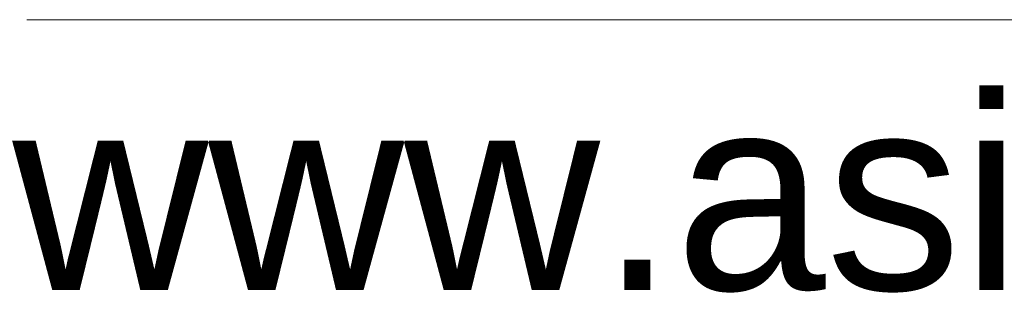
# Model space of a CAD drawing. Header units: millimetres. Extents: x 1 to 467423, y 3 to 105000.
# Tile 20 of 39: x 327087 to 327467, y 90911 to 91016. Entities that reach past the tile are written whole.
import ezdxf
from ezdxf.enums import TextEntityAlignment as Align

# ---------------------------------------------------------------- set-up
doc = ezdxf.new("R2010")
doc.units = ezdxf.units.MM
doc.layers.add('AS-Ramecek', color=9, linetype='Continuous')
doc.styles.add('arial', font='arial.ttf')

# ---------------------------------------------------------------- blocks, each defined once
blk = doc.blocks.new('AS ram S A4')
at = {"layer": 'AS-Ramecek', "lineweight": 20, "ltscale": 5}
blk.add_line((17.189, 279.654), (200.826, 279.654), dxfattribs=at)
at = {"layer": 'AS-Ramecek', "lineweight": 9, "style": 'arial'}
blk.add_text('www.asio.cz', height=3, dxfattribs=at).set_placement((16.969, 275.482))
at = {"layer": 'AS-Ramecek', "style": 'arial', "flags": 4}
blk.add_attdef('NAZEV_VYROBKU', text='', height=3, dxfattribs=at).set_placement((200.815, 274.895), align=Align.RIGHT)
for tag, p in [('TYP', (92.608, 55.208)), ('JMENOVITA_VELIKOST', (92.608, 47.208)), ('ROZMER', (92.608, 39.208)), ('VYSKA', (92.608, 31.208)), ('VSTUP', (92.608, 23.208)), ('HMOTNOST', (92.608, 15.208))]:
    blk.add_attdef(tag, text='', height=2.5, dxfattribs=at).set_placement(p, align=Align.MIDDLE_LEFT)

msp = doc.modelspace()

# ---------------------------------------------------------------- block references
at = {"layer": 'AS-Ramecek', "xscale": 25, "yscale": 25}
msp.add_blockref('AS ram S A4', (326659.803, 84024.975), dxfattribs=at)

doc.saveas('drawing.dxf')
